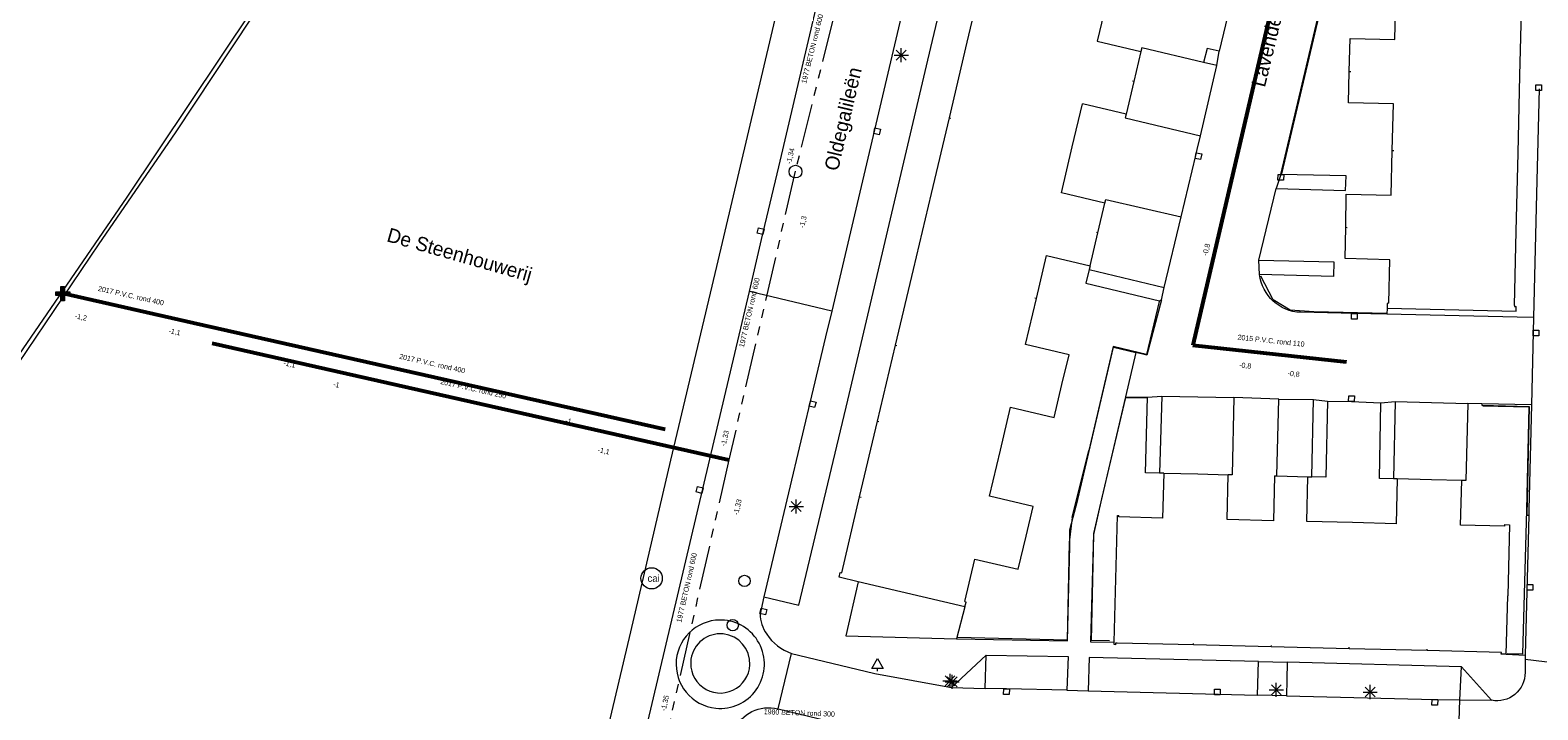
# Model space of a CAD drawing. Header units: millimetres. Extents: x 812 to 183790, y 13 to 580968.
# Tile 38 of 256: x 182635 to 182742, y 580538 to 580586. Entities that reach past the tile are written whole.
import ezdxf

# ---------------------------------------------------------------- set-up
doc = ezdxf.new("R2010")
doc.units = ezdxf.units.MM
doc.header["$LTSCALE"] = 5
for name, pattern in [('DGN1', [336.0003, 0, -336.0003]), ('DGN3', [672.0006, 448.0004, -224.0002]), ('PHANTOM2', [1.25, 0.625, -0.125, 0.125, -0.125, 0.125, -0.125])]:
    doc.linetypes.add(name, pattern=pattern)
for name, color, linetype, lineweight in [('000 BOB begin', 252, 'Continuous', 13), ('000 BOB eind', 252, 'Continuous', 13), ('000 Onderhoud door derden', 252, 'Continuous', 53), ('000 Specificaties_S', 252, 'Continuous', 13), ('025 FIKTIEVE PUT', 252, 'Continuous', 0), ('046 GEMENGD STELSEL', 252, 'PHANTOM2', 0), ('047 HEMELWATER AFVOER', 252, 'PHANTOM2', 13), ('beheer openbare ruimte wegbeheer', 252, 'Continuous', 9), ('boom', 252, 'Continuous', 9), ('brandkraan -put', 252, 'Continuous', 9), ('cai-kast', 252, 'Continuous', 9), ('hek', 252, 'DGN3', 9), ('hoofdgebouw', 252, 'Continuous', 9), ('inspectie- rioolput', 252, 'Continuous', 9), ('kant verharding', 252, 'Continuous', 9), ('kolk', 252, 'Continuous', 9), ('lichtmast', 252, 'Continuous', 9), ('maaiveld', 6, 'Continuous', 0), ('openbaar ruimte label', 252, 'Continuous', 9), ('waterleidingput', 252, 'Continuous', 9)]:
    doc.layers.add(name, color=color, linetype=linetype, lineweight=lineweight)
doc.layers.add('kunstwerk', color=7, linetype='Continuous', lineweight=13, true_color=0x00a800)
doc.layers.add('scheidingsmuur', color=1, linetype='DGN1', lineweight=13, true_color=0xff0000)
doc.styles.add('Arial Narrow', font='Arial Narrow.shx')
doc.styles.add('Styledgn000', font='dgn000.shx')

# ---------------------------------------------------------------- blocks, each defined once
blk = doc.blocks.new('SKOLK1316')
at = {"layer": 'kolk', "color": 251, "linetype": 'Continuous', "lineweight": 0, "true_color": 0x696969, "flags": 128}
blk.add_lwpolyline([(0.43, 0.11), (0.35, -0.28), (-0.04, -0.2), (0.04, 0.2), (0.43, 0.11)], dxfattribs=at)
blk = doc.blocks.new('SKOLK1500')
at = {"layer": 'kolk', "color": 251, "linetype": 'Continuous', "lineweight": 0, "true_color": 0x696969, "flags": 128}
blk.add_lwpolyline([(0.44, 0.1), (0.34, -0.29), (-0.05, -0.19), (0.05, 0.19), (0.44, 0.1)], dxfattribs=at)
blk = doc.blocks.new('SKOLK1750')
at = {"layer": 'kolk', "color": 251, "linetype": 'Continuous', "lineweight": 0, "true_color": 0x696969, "flags": 128}
blk.add_lwpolyline([(-0.1, 0.44), (0.29, 0.34), (0.19, -0.05), (-0.19, 0.05), (-0.1, 0.44)], dxfattribs=at)
blk = doc.blocks.new('LANTP777')
at = {"layer": 'lichtmast', "color": 251, "linetype": 'Continuous', "lineweight": 0, "true_color": 0x696969}
for p, q in [((-0.5, 0), (0.5, 0)), ((0.35, -0.35), (-0.35, 0.35)), ((-0.35, -0.35), (0.35, 0.35)), ((0, -0.5), (0, 0.5))]:
    blk.add_line(p, q, dxfattribs=at)
blk = doc.blocks.new('SKOLK1776')
at = {"layer": 'kolk', "color": 251, "linetype": 'Continuous', "lineweight": 0, "true_color": 0x696969, "flags": 128}
blk.add_lwpolyline([(0.19, -0.4), (-0.21, -0.4), (-0.2, 0), (0.2, 0), (0.19, -0.4)], dxfattribs=at)
blk = doc.blocks.new('SKOLK1972')
at = {"layer": 'kolk', "color": 251, "linetype": 'Continuous', "lineweight": 0, "true_color": 0x696969, "flags": 128}
blk.add_lwpolyline([(-0.1, 0.44), (0.29, 0.34), (0.19, -0.05), (-0.19, 0.05), (-0.1, 0.44)], dxfattribs=at)
blk = doc.blocks.new('LANTP855')
at = {"layer": 'lichtmast', "color": 251, "linetype": 'Continuous', "lineweight": 0, "true_color": 0x696969}
for p, q in [((-0.5, 0), (0.5, 0)), ((0.35, -0.35), (-0.35, 0.35)), ((-0.35, -0.35), (0.35, 0.35)), ((0, -0.5), (0, 0.5))]:
    blk.add_line(p, q, dxfattribs=at)
blk = doc.blocks.new('LANTP856')
at = {"layer": 'lichtmast', "color": 251, "linetype": 'Continuous', "lineweight": 0, "true_color": 0x696969}
for p, q in [((-0.5, 0), (0.5, 0)), ((0.35, -0.35), (-0.35, 0.35)), ((-0.35, -0.35), (0.35, 0.35)), ((0, -0.5), (0, 0.5))]:
    blk.add_line(p, q, dxfattribs=at)
blk = doc.blocks.new('LANTP860')
at = {"layer": 'lichtmast', "color": 251, "linetype": 'Continuous', "lineweight": 0, "true_color": 0x696969}
for p, q in [((-0.5, 0), (0.5, 0)), ((0.35, -0.35), (-0.35, 0.35)), ((-0.35, -0.35), (0.35, 0.35)), ((0, -0.5), (0, 0.5))]:
    blk.add_line(p, q, dxfattribs=at)
blk = doc.blocks.new('SKOLK2097')
at = {"layer": 'kolk', "color": 251, "linetype": 'Continuous', "lineweight": 0, "true_color": 0x696969, "flags": 128}
blk.add_lwpolyline([(-0.2, 0.4), (0.2, 0.4), (0.2, 0), (-0.2, 0), (-0.2, 0.4)], dxfattribs=at)
blk = doc.blocks.new('SKOLK2177')
at = {"layer": 'kolk', "color": 251, "linetype": 'Continuous', "lineweight": 0, "true_color": 0x696969, "flags": 128}
blk.add_lwpolyline([(-0.1, 0.44), (0.29, 0.34), (0.19, -0.05), (-0.19, 0.05), (-0.1, 0.44)], dxfattribs=at)
blk = doc.blocks.new('BOOM1832')
at = {"layer": 'boom', "color": 251, "linetype": 'Continuous', "lineweight": 0, "true_color": 0x696969}
blk.add_line((0, -0.43), (0, -0.23), dxfattribs=at)
at = {"layer": 'boom', "color": 251, "linetype": 'Continuous', "lineweight": 0, "true_color": 0x696969, "flags": 128}
blk.add_lwpolyline([(-0.4, -0.23), (0, 0.47), (0.4, -0.23), (-0.4, -0.23)], dxfattribs=at)
blk = doc.blocks.new('LANTP1131')
at = {"layer": 'lichtmast', "color": 251, "linetype": 'Continuous', "lineweight": 0, "true_color": 0x696969}
for p, q in [((-0.5, 0), (0.5, 0)), ((0.35, -0.35), (-0.35, 0.35)), ((-0.35, -0.35), (0.35, 0.35)), ((0, -0.5), (0, 0.5))]:
    blk.add_line(p, q, dxfattribs=at)
blk = doc.blocks.new('SKOLK2830')
at = {"layer": 'kolk', "color": 251, "linetype": 'Continuous', "lineweight": 0, "true_color": 0x696969, "flags": 128}
blk.add_lwpolyline([(-0.1, 0.44), (0.29, 0.34), (0.19, -0.05), (-0.19, 0.05), (-0.1, 0.44)], dxfattribs=at)
blk = doc.blocks.new('WATERP224')
at = {"layer": 'waterleidingput', "color": 251, "linetype": 'Continuous', "lineweight": 0, "true_color": 0x696969}
blk.add_circle((0, 0), 0.4, dxfattribs=at)
blk = doc.blocks.new('LANTP1404')
at = {"layer": 'lichtmast', "color": 251, "linetype": 'Continuous', "lineweight": 0, "true_color": 0x696969}
for p, q in [((-0.5, 0), (0.5, 0)), ((0.35, -0.35), (-0.35, 0.35)), ((-0.35, -0.35), (0.35, 0.35)), ((0, -0.5), (0, 0.5))]:
    blk.add_line(p, q, dxfattribs=at)
blk = doc.blocks.new('BRANDK232')
at = {"layer": 'brandkraan -put', "color": 251, "linetype": 'Continuous', "lineweight": 0, "true_color": 0x696969}
blk.add_circle((0, 0), 0.4, dxfattribs=at)
blk = doc.blocks.new('RIOOLP1103')
at = {"layer": 'inspectie- rioolput', "color": 251, "linetype": 'Continuous', "lineweight": 0, "true_color": 0x696969}
blk.add_circle((0, 0), 0.9, dxfattribs=at)
blk = doc.blocks.new('SKOLK3656')
at = {"layer": 'kolk', "color": 251, "linetype": 'Continuous', "lineweight": 0, "true_color": 0x696969, "flags": 128}
blk.add_lwpolyline([(-0.2, 0.4), (0.2, 0.4), (0.2, 0), (-0.2, 0), (-0.2, 0.4)], dxfattribs=at)
blk = doc.blocks.new('SKOLK3773')
at = {"layer": 'kolk', "color": 251, "linetype": 'Continuous', "lineweight": 0, "true_color": 0x696969, "flags": 128}
blk.add_lwpolyline([(0.19, -0.4), (-0.21, -0.4), (-0.2, 0), (0.2, 0), (0.19, -0.4)], dxfattribs=at)
blk = doc.blocks.new('SKOLK3866')
at = {"layer": 'kolk', "color": 251, "linetype": 'Continuous', "lineweight": 0, "true_color": 0x696969, "flags": 128}
blk.add_lwpolyline([(-0.2, 0.4), (0.2, 0.4), (0.2, 0), (-0.2, 0), (-0.2, 0.4)], dxfattribs=at)
blk = doc.blocks.new('SKOLK4143')
at = {"layer": 'kolk', "color": 251, "linetype": 'Continuous', "lineweight": 0, "true_color": 0x696969, "flags": 128}
blk.add_lwpolyline([(-0.2, 0.4), (0.2, 0.4), (0.2, 0), (-0.2, 0), (-0.2, 0.4)], dxfattribs=at)
blk = doc.blocks.new('SKOLK4324')
at = {"layer": 'kolk', "color": 251, "linetype": 'Continuous', "lineweight": 0, "true_color": 0x696969, "flags": 128}
blk.add_lwpolyline([(-0.19, 0.4), (0.21, 0.4), (0.2, 0), (-0.2, 0), (-0.19, 0.4)], dxfattribs=at)
blk = doc.blocks.new('SKOLK4406')
at = {"layer": 'kolk', "color": 251, "linetype": 'Continuous', "lineweight": 0, "true_color": 0x696969, "flags": 128}
blk.add_lwpolyline([(0.19, -0.4), (-0.21, -0.4), (-0.2, 0), (0.2, 0), (0.19, -0.4)], dxfattribs=at)
blk = doc.blocks.new('SKOLK4607')
at = {"layer": 'kolk', "color": 251, "linetype": 'Continuous', "lineweight": 0, "true_color": 0x696969, "flags": 128}
blk.add_lwpolyline([(0.19, -0.4), (-0.21, -0.4), (-0.2, 0), (0.2, 0), (0.19, -0.4)], dxfattribs=at)
blk = doc.blocks.new('CAITR287')
at = {"layer": 'cai-kast', "color": 251, "linetype": 'Continuous', "lineweight": 0, "true_color": 0x696969}
blk.add_circle((0.02, 0), 0.75, dxfattribs=at)
at = {"layer": 'cai-kast', "color": 251, "linetype": 'Continuous', "lineweight": 0, "true_color": 0x696969, "insert": (0.16, 0), "char_height": 0.5, "attachment_point": 5, "line_spacing_factor": 0.8, "style": 'Styledgn000'}
blk.add_mtext('{\\C251;cai}', dxfattribs=at)

msp = doc.modelspace()

# ---------------------------------------------------------------- hatches: boundary and pattern name
at = {"layer": '025 FIKTIEVE PUT', "ltscale": 0.5, "extrusion": (0, 0, -1)}
msp.add_hatch(color=256, dxfattribs=at).paths.add_polyline_path([(-182637.484, 580567.043), (-182637.484, 580567.418), (-182637.859, 580567.418), (-182637.859, 580567.668), (-182637.484, 580567.668), (-182637.484, 580568.043), (-182637.234, 580568.043), (-182637.234, 580567.668), (-182636.859, 580567.668), (-182636.859, 580567.418), (-182637.234, 580567.418), (-182637.234, 580567.043)])

# ---------------------------------------------------------------- linework, layer by layer
at = {"layer": '000 Onderhoud door derden', "flags": 128}
for points in [[(182728.592, 580612.861), (182717.17, 580563.894)], [(182646.6, 580565.461), (182637.359, 580567.543)], [(182679.913, 580557.96), (182646.6, 580565.461)], [(182647.917, 580564.038), (182684.4, 580555.818)], [(182717.17, 580563.894), (182728.013, 580562.727)]]:
    msp.add_lwpolyline(points, dxfattribs=at)
at = {"layer": '025 FIKTIEVE PUT', "ltscale": 0.5, "flags": 128}
msp.add_lwpolyline([(182637.234, 580567.418), (182636.859, 580567.418), (182636.859, 580567.668), (182637.234, 580567.668), (182637.234, 580568.043), (182637.484, 580568.043), (182637.484, 580567.668), (182637.859, 580567.668), (182637.859, 580567.418), (182637.484, 580567.418), (182637.484, 580567.043), (182637.234, 580567.043), (182637.234, 580567.418)], close=True, dxfattribs=at)
at = {"layer": '046 GEMENGD STELSEL', "flags": 128}
for points in [[(182728.592, 580612.861), (182717.17, 580563.894)], [(182693.279, 580593.037), (182689.087, 580576.184)], [(182689.087, 580576.184), (182684.4, 580555.818)], [(182647.917, 580564.038), (182684.4, 580555.818)], [(182717.17, 580563.894), (182728.013, 580562.727)], [(182684.4, 580555.818), (182680.23, 580537.356)]]:
    msp.add_lwpolyline(points, dxfattribs=at)
at = {"layer": '047 HEMELWATER AFVOER', "flags": 128}
for points in [[(182646.6, 580565.461), (182637.359, 580567.543)], [(182679.913, 580557.96), (182646.6, 580565.461)]]:
    msp.add_lwpolyline(points, dxfattribs=at)
at = {"layer": 'beheer openbare ruimte wegbeheer', "color": 251, "lineweight": 0, "true_color": 0x696969}
for points in [[(182691.664, 580566.308), (182685.849, 580567.701)], [(182687.873, 580538.244), (182688.815, 580542.14)], [(182740.639, 580541.729), (182746.1, 580541.09)], [(182735.841, 580532.917), (182736.028, 580538.874)]]:
    msp.add_lwpolyline(points, dxfattribs=at)
at = {"layer": 'hek', "color": 251, "linetype": 'DGN3', "lineweight": 0, "true_color": 0x696969}
for points in [[(182723.449, 580575.998), (182727.126, 580591.605)], [(182722.831, 580567.109), (182721.978, 580568.788)], [(182724.044, 580566.369), (182722.831, 580567.109)], [(182714.788, 580566.992), (182713.889, 580563.254)], [(182725.708, 580566.266), (182724.044, 580566.369)], [(182730.874, 580566.134), (182725.708, 580566.266)], [(182730.887, 580566.465), (182730.874, 580566.134)], [(182711.529, 580563.803), (182709.822, 580556.478)], [(182713.889, 580563.254), (182711.529, 580563.803)], [(182710.744, 580553.068), (182712.443, 580560.214)], [(182712.443, 580560.214), (182713.916, 580560.185)], [(182737.641, 580559.625), (182740.896, 580559.545)], [(182740.896, 580559.545), (182740.731, 580552.289)], [(182708.645, 580551.746), (182709.822, 580556.478)], [(182710.187, 580550.543), (182710.744, 580553.068)], [(182740.731, 580552.289), (182740.453, 580542.089)], [(182708.645, 580551.746), (182708.431, 580549.969)], [(182710.004, 580543.066), (182710.187, 580550.543)], [(182708.431, 580549.969), (182708.288, 580543.089)], [(182708.288, 580543.089), (182700.556, 580543.276)], [(182711.286, 580543.028), (182710.004, 580543.066)], [(182740.453, 580542.089), (182739.373, 580542.113)]]:
    msp.add_lwpolyline(points, dxfattribs=at)
at = {"layer": 'hoofdgebouw', "color": 251, "lineweight": 0, "true_color": 0x696969}
for points in [[(182701.237, 580585.307), (182702.504, 580590.659)], [(182711.181, 580588.611), (182710.413, 580585.367)], [(182731.432, 580585.485), (182731.505, 580588.6)], [(182740.268, 580582.954), (182740.395, 580588.386)], [(182699.971, 580579.955), (182701.237, 580585.307)], [(182710.413, 580585.367), (182713.5, 580584.637)], [(182728.216, 580583.222), (182728.278, 580585.558)], [(182728.278, 580585.558), (182731.432, 580585.485)], [(182713.5, 580584.637), (182713.001, 580582.529)], [(182728.157, 580581.016), (182728.216, 580583.222)], [(182713.001, 580582.529), (182712.453, 580580.217)], [(182740.14, 580577.455), (182740.268, 580582.954)], [(182708.648, 580577.906), (182709.367, 580580.946)], [(182712.453, 580580.217), (182709.367, 580580.946)], [(182731.327, 580580.942), (182728.157, 580581.016)], [(182731.251, 580577.653), (182731.327, 580580.942)], [(182698.704, 580574.603), (182699.971, 580579.955)], [(182707.881, 580574.666), (182708.648, 580577.906)], [(182731.178, 580574.486), (182731.251, 580577.653)], [(182740.011, 580571.956), (182740.14, 580577.455)], [(182697.438, 580569.25), (182698.704, 580574.603)], [(182710.96, 580573.937), (182707.881, 580574.666)], [(182727.961, 580572.225), (182728.005, 580574.56)], [(182728.005, 580574.56), (182731.178, 580574.486)], [(182710.461, 580571.827), (182710.96, 580573.937)], [(182709.913, 580569.51), (182710.461, 580571.827)], [(182727.919, 580570.013), (182727.961, 580572.225)], [(182739.889, 580566.711), (182740.011, 580571.956)], [(182696.171, 580563.898), (182697.438, 580569.25)], [(182706.116, 580567.202), (182706.834, 580570.238)], [(182706.834, 580570.238), (182709.913, 580569.51)], [(182731.073, 580569.94), (182727.919, 580570.013)], [(182731.002, 580566.859), (182731.073, 580569.94)], [(182705.348, 580563.958), (182706.116, 580567.202)], [(182730.887, 580566.753), (182730.88, 580566.515)], [(182730.88, 580566.515), (182739.992, 580566.295)], [(182730.888, 580566.855), (182730.887, 580566.753)], [(182731.002, 580566.859), (182730.888, 580566.855)], [(182739.889, 580566.711), (182739.89, 580566.63)], [(182739.89, 580566.63), (182740, 580566.628)], [(182739.992, 580566.295), (182740, 580566.628)], [(182694.904, 580558.546), (182696.171, 580563.898)], [(182708.43, 580563.23), (182705.348, 580563.958)], [(182707.924, 580561.123), (182708.43, 580563.23)], [(182707.368, 580558.807), (182707.924, 580561.123)], [(182703.583, 580556.497), (182704.301, 580559.532)], [(182704.301, 580559.532), (182707.368, 580558.807)], [(182693.638, 580553.194), (182694.904, 580558.546)], [(182702.814, 580553.246), (182703.583, 580556.497)], [(182715.109, 580554.868), (182715.032, 580551.704)], [(182715.109, 580554.868), (182717.525, 580554.812)], [(182717.525, 580554.812), (182719.663, 580554.763)], [(182719.586, 580551.593), (182719.663, 580554.763)], [(182722.94, 580554.681), (182722.863, 580551.514)], [(182722.94, 580554.681), (182723.104, 580554.677)], [(182723.104, 580554.677), (182725.284, 580554.621)], [(182725.207, 580551.457), (182725.284, 580554.621)], [(182731.604, 580554.465), (182731.527, 580551.304)], [(182734.02, 580554.406), (182731.604, 580554.465)], [(182736.157, 580554.354), (182734.02, 580554.406)], [(182736.081, 580551.194), (182736.157, 580554.354)], [(182705.886, 580552.52), (182702.814, 580553.246)], [(182692.368, 580547.827), (182693.638, 580553.194)], [(182705.386, 580550.42), (182705.886, 580552.52)], [(182711.613, 580542.928), (182711.837, 580551.888)], [(182711.837, 580551.888), (182711.938, 580551.888)], [(182711.942, 580551.779), (182711.938, 580551.888)], [(182715.032, 580551.704), (182711.942, 580551.779)], [(182722.863, 580551.514), (182719.586, 580551.593)], [(182728.439, 580551.379), (182725.207, 580551.457)], [(182731.527, 580551.304), (182728.439, 580551.379)], [(182739.181, 580551.119), (182736.081, 580551.194)], [(182739.187, 580551.235), (182739.181, 580551.119)], [(182739.187, 580551.235), (182739.53, 580551.228)], [(182739.53, 580551.228), (182739.404, 580546.205)], [(182704.829, 580548.084), (182705.386, 580550.42)], [(182701.054, 580545.805), (182701.764, 580548.808)], [(182701.764, 580548.808), (182704.829, 580548.084)], [(182692.183, 580547.522), (182692.261, 580547.852)], [(182693.524, 580547.208), (182692.183, 580547.522)], [(182692.261, 580547.852), (182692.368, 580547.827)], [(182701.075, 580545.442), (182693.524, 580547.208)], [(182701.054, 580545.805), (182701.161, 580545.774)], [(182739.3, 580542.091), (182739.404, 580546.205)], [(182701.075, 580545.442), (182701.161, 580545.774)], [(182711.609, 580542.764), (182711.613, 580542.928)], [(182711.713, 580542.761), (182711.609, 580542.764)], [(182711.716, 580542.871), (182711.713, 580542.761)], [(182711.812, 580542.869), (182711.716, 580542.871)], [(182717.211, 580542.74), (182711.812, 580542.869)], [(182722.71, 580542.608), (182717.211, 580542.74)], [(182728.208, 580542.476), (182722.71, 580542.608)], [(182733.707, 580542.344), (182728.208, 580542.476)], [(182738.955, 580542.218), (182733.707, 580542.344)], [(182738.951, 580542.101), (182738.955, 580542.218)], [(182739.3, 580542.091), (182738.951, 580542.101)]]:
    msp.add_lwpolyline(points, dxfattribs=at)
at = {"layer": 'kant verharding', "color": 251, "lineweight": 0, "true_color": 0x696969, "flags": 128}
for points in [[(182699.454, 580626.956), (182698.806, 580625.92), (182700.331, 580624.874), (182699.006, 580622.864), (182698.355, 580623.136), (182696.784, 580620.464), (182695.091, 580621.463), (182693.378, 580618.586), (182695.108, 580617.327), (182694.024, 580613.922), (182693.443, 580611.498), (182691.205, 580602.01), (182683.517, 580569.455), (182680.275, 580555.787), (182677.452, 580543.668), (182675.287, 580534.505)], [(182686.881, 580546.132), (182689.347, 580545.549), (182692.791, 580560.013), (182698.454, 580584.033), (182704.55, 580609.729)], [(182717.515, 580601.641), (182717.441, 580601.342), (182720.107, 580600.682), (182722.779, 580600.052), (182721.427, 580594.391), (182720.809, 580591.749), (182720.26, 580589.395), (182720.017, 580588.491), (182719.912, 580588.4), (182719.026, 580584.656), (182718.179, 580584.854), (182717.931, 580583.855), (182713.565, 580584.906), (182713.5, 580584.637)], [(182723.389, 580575.946), (182723.046, 580574.977), (182727.956, 580574.822), (182727.989, 580575.858), (182723.389, 580575.946), (182726.785, 580590.417), (182727.071, 580591.572)], [(182718.87, 580583.643), (182719.026, 580584.656)], [(182709.913, 580569.51), (182709.849, 580569.24), (182709.62, 580568.283), (182714.821, 580567.037), (182714.949, 580567.109), (182715.153, 580567.986), (182716.336, 580572.955), (182717.37, 580577.293), (182717.463, 580577.713), (182717.709, 580578.674), (182718.87, 580583.643), (182717.931, 580583.855)], [(182712.453, 580580.217), (182712.389, 580579.951), (182717.709, 580578.674)], [(182721.837, 580569.897), (182723.046, 580574.977)], [(182710.96, 580573.937), (182711.018, 580574.186), (182716.336, 580572.955)], [(182709.849, 580569.24), (182715.153, 580567.986)], [(182714.949, 580567.109), (182713.927, 580563.189), (182713.143, 580563.38), (182712.409, 580560.26), (182713.956, 580560.226), (182714.973, 580560.305), (182714.81, 580554.875), (182713.828, 580554.899), (182713.956, 580560.226)], [(182730.88, 580566.515), (182730.87, 580566.09)], [(182714.973, 580560.305), (182720.063, 580560.2), (182719.945, 580554.757), (182719.663, 580554.763)], [(182723.104, 580554.677), (182723.252, 580560.093), (182720.063, 580560.2)], [(182723.252, 580560.093), (182725.698, 580560.07)], [(182726.689, 580559.954), (182726.561, 580554.591), (182725.567, 580554.614), (182725.698, 580560.07), (182726.689, 580559.954), (182728.364, 580559.919), (182730.449, 580559.844), (182731.464, 580559.934), (182731.331, 580554.471), (182730.339, 580554.491), (182730.449, 580559.844)], [(182731.464, 580559.934), (182736.594, 580559.79)], [(182737.573, 580559.769), (182736.594, 580559.79), (182736.447, 580554.348), (182736.157, 580554.354)], [(182741.078, 580559.696), (182737.573, 580559.769), (182737.571, 580559.675), (182740.931, 580559.577), (182740.764, 580551.909), (182740.897, 580551.906)], [(182715.109, 580554.868), (182714.81, 580554.875)], [(182725.284, 580554.621), (182725.567, 580554.614)], [(182731.604, 580554.465), (182731.331, 580554.471)]]:
    msp.add_lwpolyline(points, dxfattribs=at)
for points in [[(182677.683, 580533.13), (182683.054, 580555.852), (182685.849, 580567.701), (182686.714, 580571.371), (182687.928, 580576.484), (182691.296, 580590.844), (182695.312, 580607.883), (182696.221, 580611.568, -0.0234483), (182696.642, 580613.265, -0.0120449), (182697.225, 580615.199, -0.0377367), (182697.977, 580617.103), (182698.957, 580618.869), (182699.698, 580620.133), (182700.519, 580621.488, -0.4186592), (182700.266, 580621.46), (182699.754, 580621.778), (182699.122, 580620.728), (182699.647, 580620.391, -0.3484526), (182699.698, 580620.133)], [(182697.517, 580591.127), (182691.664, 580566.308), (182691.234, 580564.483), (182686.881, 580546.132), (182686.601, 580544.95, 0.1395331), (182687.071, 580543.506, 0.1563831), (182688.815, 580542.14), (182694.028, 580540.89), (182694.713, 580540.726), (182700.125, 580539.734), (182702.563, 580542.015), (182708.352, 580541.927), (182708.269, 580539.559), (182709.781, 580539.512), (182721.735, 580539.206), (182721.798, 580541.576), (182709.843, 580541.856), (182709.781, 580539.512)], [(182741.226, 580565.85), (182740.066, 580565.877), (182730.87, 580566.09), (182728.577, 580566.143), (182724.779, 580566.224, -0.3697165), (182721.886, 580568.884)], [(182684.738, 580536.716, -0.3545807), (182687.873, 580538.244), (182693.628, 580536.852)]]:
    msp.add_lwpolyline(points, format="xyb", dxfattribs=at)
at = {"layer": 'kant verharding', "color": 251, "lineweight": 0, "true_color": 0x696969}
for points in [[(182741.614, 580582.007), (182741.437, 580574.6), (182741.226, 580565.85), (182741.078, 580559.696), (182740.907, 580552.306), (182740.897, 580551.906), (182740.647, 580542.025), (182740.639, 580541.729), (182740.629, 580540.799, -0.4756129), (182738.266, 580538.837), (182736.133, 580541.197), (182723.828, 580541.522), (182723.796, 580540.292), (182723.789, 580539.151), (182721.735, 580539.206)], [(182681.726, 580541.739, 1.0487857), (182685.882, 580541.338, 0.9536448), (182681.726, 580541.739)]]:
    msp.add_lwpolyline(points, format="xyb", dxfattribs=at)
at = {"layer": 'kant verharding', "color": 251, "lineweight": 0, "true_color": 0x696969, "flags": 128}
msp.add_lwpolyline([(182727.114, 580569.777), (182727.09, 580568.744), (182721.886, 580568.884), (182721.837, 580569.897)], close=True, dxfattribs=at)
at = {"layer": 'kant verharding', "color": 251, "lineweight": 0, "true_color": 0x696969}
for points in [[(182693.524, 580547.208), (182692.653, 580543.38), (182700.468, 580543.175), (182708.323, 580543.041), (182708.474, 580549.707), (182708.492, 580550.861), (182709.054, 580553.022), (182711.553, 580563.766), (182713.143, 580563.38)], [(182712.409, 580560.26), (182710.57, 580552.446), (182710.144, 580550.606), (182709.939, 580542.967), (182711.613, 580542.928)], [(182701.075, 580545.442), (182700.468, 580543.175)], [(182708.269, 580539.559), (182704.015, 580539.634), (182702.504, 580539.667), (182702.563, 580542.015)], [(182721.798, 580541.576), (182723.828, 580541.522)], [(182739.3, 580542.091), (182740.647, 580542.025)], [(182723.789, 580539.151), (182734.26, 580538.898), (182736.028, 580538.874), (182736.133, 580541.197)], [(182700.125, 580539.734), (182702.504, 580539.667)], [(182736.028, 580538.874), (182738.266, 580538.837)]]:
    msp.add_lwpolyline(points, dxfattribs=at)
msp.add_lwpolyline([(182684.089, 580544.489, 0.9984041), (182683.489, 580538.281, 1.0013696)], format="xyb", close=True, dxfattribs=at)
at = {"layer": 'kunstwerk', "color": 251, "lineweight": 0, "true_color": 0x696969, "flags": 128}
msp.add_lwpolyline([(182616.54, 580537.252), (182620.658, 580542.954), (182626.992, 580552.141), (182634.202, 580562.589), (182639.92, 580571.07), (182645.327, 580578.893), (182650.737, 580587.072), (182657.232, 580597.273), (182662.025, 580604.746), (182668.985, 580615.704), (182677.8, 580629.591), (182681.972, 580635.749), (182688.925, 580645.895), (182696.512, 580656.976), (182699.791, 580661.745), (182703.709, 580667.956), (182708.915, 580675.985), (182712.265, 580681.186), (182717.112, 580689.014), (182724.382, 580700.629), (182733.414, 580716.088), (182743.941, 580733.971)], dxfattribs=at)
at = {"layer": 'maaiveld', "color": 251, "lineweight": 0, "true_color": 0x696969, "flags": 128}
msp.add_lwpolyline([(182703.452, 580668.004), (182700.982, 580664.273), (182694.596, 580654.935), (182686.667, 580643.579), (182678.99, 580632.068), (182673.268, 580623.08), (182666.31, 580612.223), (182662.701, 580606.466), (182650.741, 580587.58), (182641.88, 580574.353), (182632.816, 580561.179), (182625.349, 580550.276), (182616.287, 580537.406), (182607.856, 580526.866), (182602.302, 580519.806), (182599.271, 580516.328), (182595.582, 580513.211), (182583.644, 580500)], dxfattribs=at)
at = {"layer": 'scheidingsmuur', "color": 251, "lineweight": 0, "ltscale": 0.1, "true_color": 0x696969}
for points in [[(182713.001, 580582.529), (182701.237, 580585.307)], [(182728.216, 580583.222), (182740.268, 580582.954)], [(182699.971, 580579.955), (182708.648, 580577.906)], [(182731.251, 580577.653), (182740.14, 580577.455)], [(182710.461, 580571.827), (182698.704, 580574.603)], [(182727.961, 580572.225), (182740.011, 580571.956)], [(182706.116, 580567.202), (182697.438, 580569.25)], [(182696.171, 580563.898), (182707.924, 580561.123)], [(182694.904, 580558.546), (182703.583, 580556.497)], [(182717.211, 580542.74), (182717.525, 580554.812)], [(182733.707, 580542.344), (182734.02, 580554.406)], [(182693.638, 580553.194), (182705.386, 580550.42)], [(182722.71, 580542.608), (182722.863, 580551.514)], [(182728.208, 580542.476), (182728.439, 580551.379)]]:
    msp.add_lwpolyline(points, dxfattribs=at)

# ---------------------------------------------------------------- block references
at = {"color": 251, "linetype": 'Continuous', "lineweight": 0, "true_color": 0x696969}
for name, p in [('LANTP1131', (182696.576, 580584.373)), ('SKOLK4143', (182741.601, 580581.877)), ('SKOLK2830', (182694.817, 580578.805)), ('SKOLK1316', (182717.37, 580577.293)), ('SKOLK4406', (182723.389, 580575.946)), ('SKOLK1750', (182686.601, 580571.759)), ('SKOLK4607', (182728.577, 580566.143)), ('SKOLK3656', (182741.393, 580564.557)), ('SKOLK1972', (182690.268, 580559.544)), ('SKOLK4324', (182728.364, 580559.919)), ('SKOLK2177', (182682.292, 580553.496)), ('LANTP1404', (182689.161, 580552.517)), ('CAITR287', (182678.925, 580547.446)), ('BRANDK232', (182685.507, 580547.264)), ('SKOLK2097', (182740.973, 580546.616)), ('SKOLK1500', (182686.643, 580545.155)), ('WATERP224', (182684.677, 580544.138)), ('BOOM1832', (182694.898, 580541.321)), ('LANTP856', (182700.019, 580540.212)), ('LANTP860', (182700.17, 580540.14)), ('SKOLK3773', (182704.015, 580539.634)), ('SKOLK3866', (182718.9, 580539.23)), ('LANTP855', (182723.062, 580539.573)), ('LANTP777', (182729.69, 580539.42)), ('SKOLK1776', (182734.26, 580538.898))]:
    msp.add_blockref(name, p, dxfattribs=at)
at = {"linetype": 'Continuous', "lineweight": 0, "xscale": 0.5, "yscale": 0.5}
msp.add_blockref('RIOOLP1103', (182689.107, 580576.159), dxfattribs=at)

# ---------------------------------------------------------------- texts
at = {"layer": '000 BOB begin', "char_height": 0.36, "attachment_point": 5, "line_spacing_factor": 0.6, "style": 'Arial Narrow'}
for s, insert, rotation in [('-1,3', (182689.663, 580572.6), 76.77634), ('-1,1', (182645.253, 580564.819), 347.39493), ('-0,8', (182720.863, 580562.437), 353.69746), ('-1', (182656.685, 580561.117), 347.39493), ('-1', (182673.072, 580558.554), 347.39493), ('-1,33', (182685.042, 580552.474), 77.3493)]:
    msp.add_mtext(s, dxfattribs=dict(at, insert=insert, rotation=rotation))
at = {"layer": '000 BOB eind', "char_height": 0.36, "attachment_point": 5, "line_spacing_factor": 0.6, "style": 'Arial Narrow'}
for s, insert, rotation in [('-1,34', (182688.773, 580577.251), 76.20339), ('-0,8', (182718.15, 580570.647), 76.77634), ('-1,2', (182638.633, 580565.86), 347.39493), ('-1,1', (182653.368, 580562.541), 347.39493), ('-0,8', (182724.284, 580561.853), 353.69746), ('-1,33', (182684.148, 580557.326), 76.77634), ('-1,1', (182675.559, 580556.414), 347.39493), ('-1,35', (182679.914, 580538.628), 77.3493)]:
    msp.add_mtext(s, dxfattribs=dict(at, insert=insert, rotation=rotation))
at = {"layer": '000 Specificaties_S', "char_height": 0.36, "attachment_point": 5, "line_spacing_factor": 0.6, "style": 'Arial Narrow'}
for s, insert, rotation in [('1977 BETON rond 600', (182690.293, 580584.829), 76.03328), ('1977 BETON rond 600', (182685.851, 580566.211), 77.0398), ('2017 P.V.C. rond 400', (182642.179, 580567.397), 347.30326), ('2015 P.V.C. rond 110', (182722.693, 580564.222), 353.85923), ('2017 P.V.C. rond 400', (182663.456, 580562.605), 347.30903), ('2017 P.V.C. rond 250', (182666.358, 580560.823), 347.30327), ('1977 BETON rond 600', (182681.421, 580546.788), 77.27194), ('1980 BETON rond 300', (182689.376, 580537.947), 357.95497)]:
    msp.add_mtext(s, dxfattribs=dict(at, insert=insert, rotation=rotation))
at = {"layer": 'openbaar ruimte label', "color": 251, "linetype": 'Continuous', "lineweight": 0, "true_color": 0x696969, "char_height": 1, "attachment_point": 5, "line_spacing_factor": 0.8, "style": 'Styledgn000'}
for s, insert, rotation in [('{\\C251;Lavendelstraat}', (182722.808, 580586.443), 76.4), ('{\\C251;Oldegalileën}', (182692.611, 580579.846), 76.8), ('{\\C251;De Steenhouwerij}', (182665.351, 580570.142), 344.1)]:
    msp.add_mtext(s, dxfattribs=dict(at, insert=insert, rotation=rotation))

doc.saveas('drawing.dxf')
